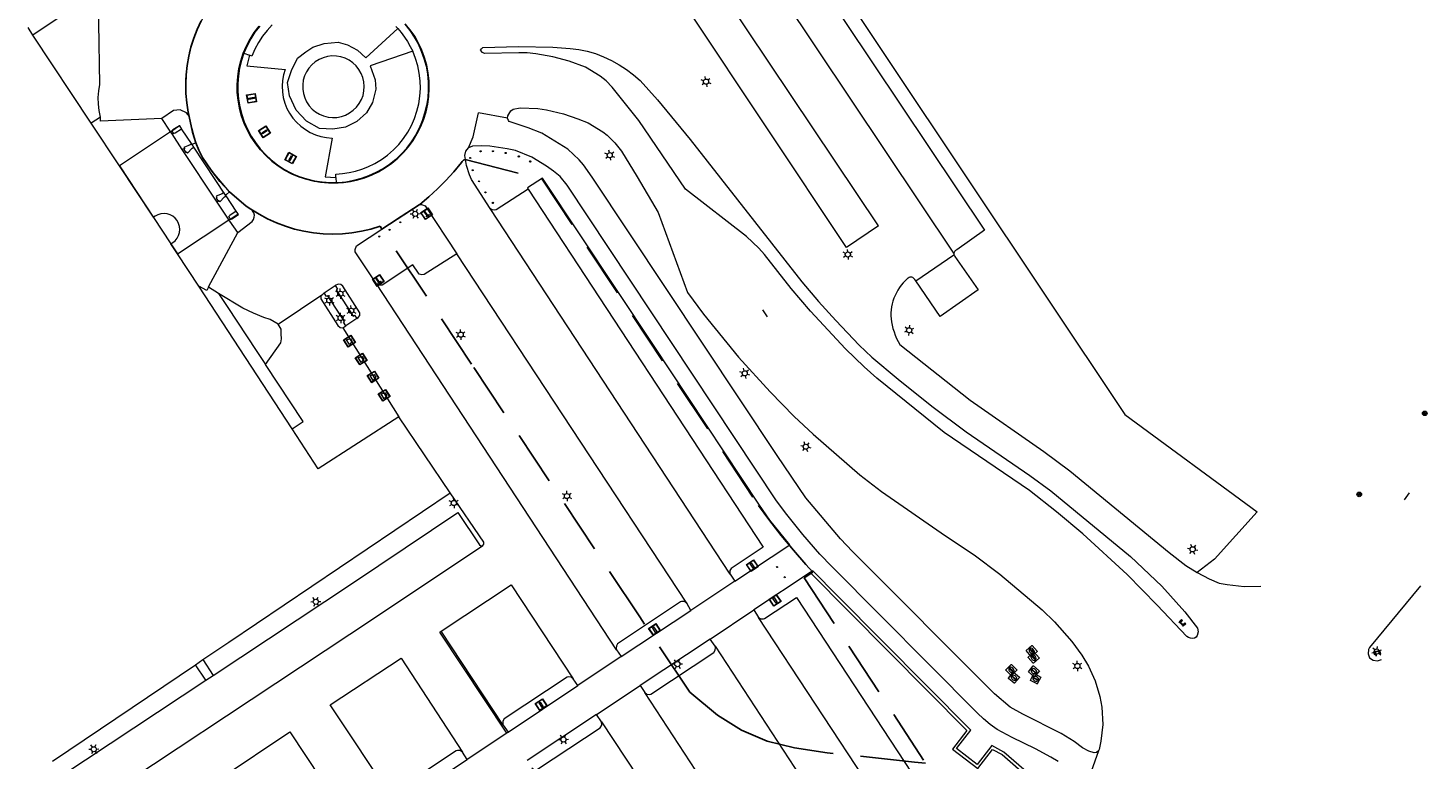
# Model space of a CAD drawing. Header units: metres. Extents: x 89872 to 94585, y 463299 to 469000.
# Tile 53 of 230: x 91307 to 91470, y 464327 to 464412. Entities that reach past the tile are written whole.
import ezdxf
from ezdxf.enums import TextEntityAlignment as Align

# ---------------------------------------------------------------- set-up
doc = ezdxf.new("R2010")
doc.units = ezdxf.units.M
doc.linetypes.add('HIDDEN', pattern=[9.525, 6.35, -3.175])
doc.layers.get('0').update_dxf_attribs({"linetype": 'CONTINUOUS'})
for name, color, linetype, lineweight in [('B-WE-GR-BEPLANTING_CULTUUR-G', 251, 'CONTINUOUS', 13), ('B-WE-GR-BOOM-S', 251, 'CONTINUOUS', 13), ('B-WE-GR-PLANTENBAK-S', 251, 'CONTINUOUS', 13), ('B-WE-IE-MEUBILAIR_WEGMEUBILAIR_PAAL-G', 251, 'CONTINUOUS', 13), ('B-WE-IE-MEUBILAIR_WEGMEUBILAIR_SLAGBOOM-S', 251, 'CONTINUOUS', 13), ('B-WE-IE-MEUBILAIR_WEGMEUBILAIR_VLAGGENMAST-S', 251, 'CONTINUOUS', 13), ('B-WE-IE-TERREINAFSCHEIDING-G', 251, 'CONTINUOUS', 13), ('B-WE-KL-ET_LS_OV_LICHTMAST-S', 251, 'CONTINUOUS', 13), ('B-WE-KL-WARMTENET_PUT-S', 251, 'CONTINUOUS', 13), ('B-WE-OG-TOPOGRAFIE_BEBOUWING-GV', 251, 'CONTINUOUS', 13), ('B-WE-OG-TOPOGRAFIE_BEBOUWING_LUIFEL-GV', 251, 'CONTINUOUS', 13), ('B-WE-OG-TOPOGRAFIE_STRAATNAAM-T18', 251, 'CONTINUOUS', 13), ('B-WE-OG-TOPOGRAFIE_WATER-GV', 251, 'CONTINUOUS', 13), ('B-WE-VH-VERHARDING-GV', 251, 'CONTINUOUS', 13), ('B-WE-VW-VRI_DRAAGCONSTRUCTIE_PORTAAL-G', 251, 'CONTINUOUS', 13), ('Percelen', 10, 'HIDDEN', 25)]:
    doc.layers.add(name, color=color, linetype=linetype, lineweight=lineweight)
doc.styles.get("Standard").update_dxf_attribs({"font": 'isocp.shx'})

# ---------------------------------------------------------------- blocks, each defined once
blk = doc.blocks.new('Q_BOOM')
for radius in [0.27, 0.18, 0.09]:
    blk.add_circle((0, 0), radius)
blk = doc.blocks.new('Q_SLAGBOOM')
blk.add_lwpolyline([(-0.5, 0.5), (0.5, 0.5), (0.5, -0.5), (-0.5, -0.5)], close=True)
blk.add_lwpolyline([(-0.44, 0.46), (0.44, 0.46, -0.414214), (0.46, 0.44), (0.46, -0.44, -0.414214), (0.44, -0.46), (-0.44, -0.46, -0.414214), (-0.46, -0.44), (-0.46, 0.44), (-0.46, 0.44), (-0.46, 0.45), (-0.46, 0.45), (-0.46, 0.45), (-0.46, 0.45), (-0.46, 0.45), (-0.46, 0.45), (-0.46, 0.46), (-0.46, 0.46), (-0.46, 0.46), (-0.45, 0.46), (-0.45, 0.46), (-0.45, 0.46), (-0.45, 0.46), (-0.45, 0.46), (-0.45, 0.46), (-0.44, 0.46), (-0.44, 0.46)], format="xyb")
for points in [[(-0.29, 0.04), (-0.38, 0.04), (-0.38, 0.1)], [(-0.38, 0.1), (-0.29, 0.1)], [(-0.29, 0.1), (-0.29, 0.2)], [(-0.29, 0.2), (-0.23, 0.2), (-0.23, 0.1)], [(-0.23, 0.04), (-0.23, -0.2), (-0.29, -0.2), (-0.29, 0.04)], [(-0.23, 0.1), (0.37, 0.1), (0.37, 0.04), (-0.23, 0.04)]]:
    blk.add_lwpolyline(points)
blk = doc.blocks.new('Q_STADSVERWARMINGSPUT')
for points in [[(-0.44, 0.46), (0.44, 0.46, -0.414214), (0.46, 0.44), (0.46, -0.44, -0.414214), (0.44, -0.46), (-0.44, -0.46, -0.414214), (-0.46, -0.44), (-0.46, 0.44), (-0.46, 0.44), (-0.46, 0.44), (-0.46, 0.45), (-0.46, 0.45), (-0.46, 0.45), (-0.46, 0.45), (-0.46, 0.45), (-0.46, 0.45), (-0.46, 0.45), (-0.45, 0.46), (-0.45, 0.46), (-0.45, 0.46), (-0.45, 0.46), (-0.45, 0.46), (-0.45, 0.46), (-0.44, 0.46), (-0.44, 0.46), (-0.44, 0.46)], [(-0.44, 0.46), (0.44, 0.46, -0.414214), (0.46, 0.44), (0.46, -0.44, -0.414214), (0.44, -0.46), (-0.44, -0.46, -0.414214), (-0.46, -0.44), (-0.46, 0.44), (-0.46, 0.44), (-0.46, 0.44), (-0.46, 0.45), (-0.46, 0.45), (-0.46, 0.45), (-0.46, 0.45), (-0.46, 0.45), (-0.46, 0.45), (-0.46, 0.45), (-0.45, 0.46), (-0.45, 0.46), (-0.45, 0.46), (-0.45, 0.46), (-0.45, 0.46), (-0.45, 0.46), (-0.44, 0.46), (-0.44, 0.46), (-0.44, 0.46)], [(-0.34, 0.1, 0.380426), (-0.27, -0.18)], [(-0.01, 0.26, 0.240218), (-0.34, 0.1)], [(-0.19, 0.04, 0.853344), (-0.19, -0.03)], [(0.19, 0.04, -0.849746), (0.19, -0.03), (-0.19, -0.03, -0.853344), (-0.19, 0.04), (0.19, 0.04)], [(0.33, 0.11, 0.240191), (-0.01, 0.26)], [(0.19, -0.03, 0.849746), (0.19, 0.04)], [(0.27, -0.18, 0.380426), (0.33, 0.11)], [(-0.27, -0.18, 0.148452), (0.01, -0.26)], [(0.01, -0.26, 0.131742), (0.27, -0.18)]]:
    blk.add_lwpolyline(points, format="xyb")
blk.add_lwpolyline([(-0.01, 0.26, 0.240218), (-0.34, 0.1, 0.380426), (-0.27, -0.18, 0.148452), (0.01, -0.26, 0.131742), (0.27, -0.18, 0.380426), (0.33, 0.11, 0.240191)], format="xyb", close=True)
for points in [[(-0.19, 0.04), (0.19, 0.04)], [(0.19, -0.03), (-0.19, -0.03)]]:
    blk.add_lwpolyline(points)
blk = doc.blocks.new('Q_PAAL_STEEN')
for points in [[(-0.5, 0.5), (0.5, 0.5), (0.5, -0.5), (-0.5, -0.5)], [(-0.1, 0.3), (0.1, 0.3), (0.1, -0.3), (-0.1, -0.3)]]:
    blk.add_lwpolyline(points, close=True)
blk.add_lwpolyline([(-0.4, 0.5), (0.4, 0.5, -0.414214), (0.5, 0.4), (0.5, -0.4, -0.414214), (0.4, -0.5), (-0.4, -0.5, -0.414214), (-0.5, -0.4), (-0.5, 0.4), (-0.5, 0.4), (-0.5, 0.4), (-0.5, 0.4), (-0.5, 0.4), (-0.5, 0.5), (-0.5, 0.5), (-0.5, 0.5), (-0.5, 0.5), (-0.5, 0.5), (-0.5, 0.5), (-0.5, 0.5), (-0.5, 0.5), (-0.5, 0.5), (-0.4, 0.5), (-0.4, 0.5), (-0.4, 0.5), (-0.4, 0.5), (-0.4, 0.5)], format="xyb")
blk = doc.blocks.new('Q_PAALTJE')
at = {"xscale": 0.1, "yscale": 0.1, "zscale": 0.01}
blk.add_blockref('Q_PAAL_STEEN', (0, 0), dxfattribs=at)
blk = doc.blocks.new('Q_VLAGGENMAST')
for points in [[(-0.5, 0.5), (0.5, 0.5), (0.5, -0.5), (-0.5, -0.5)], [(-0.08, 0.33), (0.07, 0.33), (0.07, -0.33), (-0.08, -0.33)]]:
    blk.add_lwpolyline(points, close=True)
blk.add_lwpolyline([(-0.44, 0.46), (0.44, 0.46, -0.414214), (0.46, 0.44), (0.46, -0.44, -0.414214), (0.44, -0.46), (-0.44, -0.46, -0.414214), (-0.46, -0.44), (-0.46, 0.44), (-0.46, 0.44), (-0.46, 0.45), (-0.46, 0.45), (-0.46, 0.45), (-0.46, 0.45), (-0.46, 0.45), (-0.46, 0.45), (-0.46, 0.46), (-0.46, 0.46), (-0.46, 0.46), (-0.45, 0.46), (-0.45, 0.46), (-0.45, 0.46), (-0.45, 0.46), (-0.45, 0.46), (-0.45, 0.46), (-0.44, 0.46), (-0.44, 0.46)], format="xyb")
blk = doc.blocks.new('Q_PORTAAL')
for points in [[(-0.36, 0.2), (-0.21, 0.2), (-0.21, -0.2), (-0.36, -0.2), (-0.36, 0.2)], [(-0.14, 0.19), (0.14, 0.19), (0.14, 0.1), (-0.14, 0.1), (-0.14, 0.19)], [(0.21, 0.2), (0.36, 0.2), (0.36, -0.2), (0.21, -0.2), (0.21, 0.2)]]:
    blk.add_lwpolyline(points)
blk = doc.blocks.new('Q_LICHTMAST')
for points in [[(-0.26, 0.15), (-0.52, 0.3)], [(0, 0.3), (0, 0.6)], [(0.26, 0.15), (0.52, 0.3)], [(-0.26, -0.15), (-0.52, -0.3)], [(0, -0.3), (0, -0.6)], [(0.26, -0.15), (0.52, -0.3)]]:
    blk.add_lwpolyline(points)
blk.add_circle((0, 0), 0.3)
blk = doc.blocks.new('Q_BLOEMBAK')
for points in [[(-0.5, 0.5), (0.5, 0.5), (0.5, -0.5), (-0.5, -0.5)], [(-0.34, 0.2), (0.33, 0.2), (0.19, -0.25), (-0.2, -0.25)]]:
    blk.add_lwpolyline(points, close=True)
blk.add_lwpolyline([(-0.44, 0.46), (0.44, 0.46, -0.414214), (0.46, 0.44), (0.46, -0.44, -0.414214), (0.44, -0.46), (-0.44, -0.46, -0.414214), (-0.46, -0.44), (-0.46, 0.44), (-0.46, 0.44), (-0.46, 0.45), (-0.46, 0.45), (-0.46, 0.45), (-0.46, 0.45), (-0.46, 0.45), (-0.46, 0.45), (-0.46, 0.46), (-0.46, 0.46), (-0.46, 0.46), (-0.45, 0.46), (-0.45, 0.46), (-0.45, 0.46), (-0.45, 0.46), (-0.45, 0.46), (-0.45, 0.46), (-0.44, 0.46), (-0.44, 0.46)], format="xyb")

msp = doc.modelspace()

# ---------------------------------------------------------------- linework, layer by layer
at = {"layer": 'B-WE-GR-BEPLANTING_CULTUUR-G'}
for points in [[(91388.95, 464435.96), (91434.99, 464366.96), (91450.42, 464355.63)], [(91450.42, 464355.63), (91445.44, 464350.13), (91443.43, 464348.57)], [(91398.33, 464348.57), (91416.58, 464330.17), (91414.9, 464327.98), (91417.86, 464325.72), (91419.59, 464327.95), (91420.7, 464327.34), (91423.84, 464324.6), (91409.54, 464312.41), (91392.77, 464301.04), (91376.6, 464286.82), (91375.8, 464286.05), (91362.39, 464269.71), (91346.8, 464257.41)]]:
    msp.add_lwpolyline(points, dxfattribs=at)
at = {"layer": 'B-WE-IE-TERREINAFSCHEIDING-G'}
for p, q in [((91332.35, 464409.09), (91333.01, 464408.84)), ((91315.63, 464401.64), (91314.54, 464400.93)), ((91325.4, 464397.98), (91325.15, 464397.86)), ((91329.23, 464391.7), (91325.15, 464397.86)), ((91326.74, 464398.63), (91326.31, 464398.42)), ((91343.07, 464394.61), (91343.09, 464393.96)), ((91329.44, 464391.88), (91329.23, 464391.7)), ((91327.57, 464338.41), (91328.76, 464336.57)), ((91327.91, 464336.02), (91326.7, 464337.82))]:
    msp.add_line(p, q, dxfattribs=at)
for points in [[(91335.65, 464412.37), (91335.05, 464411.73), (91334.51, 464411.04), (91334.03, 464410.31), (91333.62, 464409.54), (91333.28, 464408.74), (91333.01, 464408.84)], [(91352.01, 464409.3), (91347.06, 464407.59), (91347.62, 464405.98), (91347.7, 464404.88), (91347.31, 464403.33), (91346.63, 464402.11), (91345.48, 464401.1), (91344.18, 464400.45), (91342.72, 464400.23), (91341.14, 464400.31), (91339.64, 464401.16), (91338.43, 464402.45), (91337.64, 464404.09), (91337.42, 464405.67), (91337.87, 464407.05), (91338.57, 464408.51), (91339.56, 464409.25), (91340.38, 464409.78), (91341.7, 464410.2), (91343.31, 464410.37), (91344.41, 464410.06), (91345.56, 464409.44), (91346.55, 464408.54), (91350.26, 464411.96)], [(91350.26, 464411.96), (91350.06, 464412.18)], [(91350.26, 464411.96), (91350.67, 464411.47), (91351.06, 464410.96), (91351.41, 464410.43), (91351.72, 464409.87), (91352.01, 464409.3)], [(91333.01, 464408.84), (91332.67, 464407.62), (91337.14, 464407.18), (91336.95, 464406.54), (91336.84, 464405.89), (91336.79, 464405.23), (91336.83, 464404.56), (91336.93, 464403.91), (91337.11, 464403.27), (91337.36, 464402.65), (91337.67, 464402.07), (91338.05, 464401.52), (91338.48, 464401.02), (91338.97, 464400.57), (91339.5, 464400.17), (91340.08, 464399.84), (91340.69, 464399.57), (91341.32, 464399.37), (91341.97, 464399.25), (91342.63, 464399.19), (91341.8, 464394.68), (91343.07, 464394.61)], [(91343.07, 464394.61), (91343.06, 464394.99), (91343.83, 464395.05), (91344.6, 464395.16), (91345.35, 464395.33), (91346.08, 464395.55), (91346.8, 464395.83), (91347.6, 464396.22), (91348.37, 464396.68), (91349.09, 464397.21), (91349.76, 464397.8), (91350.38, 464398.44), (91350.94, 464399.13), (91351.43, 464399.88), (91351.86, 464400.66), (91352.22, 464401.48), (91352.5, 464402.32), (91352.71, 464403.19), (91352.84, 464404.07), (91352.9, 464404.96), (91352.87, 464405.85), (91352.77, 464406.74), (91352.59, 464407.61), (91352.33, 464408.47), (91352.01, 464409.3)], [(91323.8, 464399.91), (91323.74, 464400), (91322.76, 464401.47)], [(91325.15, 464397.86), (91323.96, 464399.66), (91323.8, 464399.91)], [(91330.67, 464392.92), (91330.3, 464392.61), (91330.21, 464392.53)], [(91330.6, 464389.65), (91330.46, 464389.85), (91329.23, 464391.7)], [(91331.62, 464388.2), (91330.69, 464389.52), (91330.6, 464389.65)], [(91328.21, 464381.8), (91328.02, 464381.44), (91327.09, 464381.92)], [(91329.36, 464381.09), (91330.46, 464379.44), (91333.76, 464374.45), (91334.85, 464372.81)]]:
    msp.add_lwpolyline(points, dxfattribs=at)
at = {"layer": 'B-WE-OG-TOPOGRAFIE_BEBOUWING-GV'}
for p, q in [((91307.76, 464411.18), (91307.18, 464412.06)), ((91314.54, 464400.93), (91307.76, 464411.18)), ((91317.83, 464395.96), (91314.54, 464400.93)), ((91324.32, 464399.78), (91325.08, 464400.28)), ((91330.08, 464392.32), (91330.26, 464392.45)), ((91330.95, 464389.78), (91331.7, 464390.28)), ((91331.7, 464390.28), (91331.66, 464390.34)), ((91327.09, 464381.92), (91324.62, 464385.69)), ((91337.97, 464365.29), (91327.09, 464381.92)), ((91356.39, 464357.85), (91350.4, 464366.72)), ((91326.7, 464337.82), (91327.57, 464338.41)), ((91310.02, 464326.57), (91326.7, 464337.82))]:
    msp.add_line(p, q, dxfattribs=at)
for points in [[(91324.85, 464400.61), (91324.07, 464400.15), (91323.93, 464400.02), (91323.94, 464400)], [(91325, 464400.4), (91324.86, 464400.61), (91324.85, 464400.61)], [(91325.08, 464400.28), (91325.01, 464400.38), (91325, 464400.4)], [(91323.94, 464400), (91324.11, 464399.76), (91324.15, 464399.7), (91324.32, 464399.78)], [(91326.31, 464398.42), (91326.26, 464398.5), (91326.07, 464398.38), (91325.33, 464398.08), (91325.4, 464397.98)], [(91325.4, 464397.98), (91325.43, 464397.93), (91325.35, 464397.87), (91325.58, 464397.52), (91325.67, 464397.58), (91325.77, 464397.43), (91326.32, 464398), (91326.51, 464398.12)], [(91323.84, 464386.87), (91324.04, 464387), (91324.32, 464387.23), (91324.55, 464387.51), (91324.72, 464387.83), (91324.83, 464388.18), (91324.86, 464388.54), (91324.83, 464388.9), (91324.73, 464389.24), (91324.56, 464389.57), (91324.33, 464389.85), (91324.05, 464390.08), (91323.73, 464390.25), (91323.39, 464390.36), (91323.03, 464390.4), (91322.66, 464390.36), (91322.32, 464390.26), (91322, 464390.09), (91321.8, 464389.96), (91317.83, 464395.96)], [(91330.21, 464392.53), (91330.01, 464392.83), (91329.82, 464392.7), (91329.09, 464392.4), (91329.19, 464392.25), (91329.1, 464392.2), (91329.34, 464391.85), (91329.44, 464391.88)], [(91329.44, 464391.88), (91329.52, 464391.75), (91330.08, 464392.32)], [(91331.45, 464390.66), (91330.7, 464390.15), (91330.56, 464390.02), (91330.61, 464389.95), (91330.74, 464389.74)], [(91330.74, 464389.74), (91330.78, 464389.7), (91330.95, 464389.78)], [(91324.62, 464385.69), (91323.84, 464386.87), (91323.84, 464386.87)], [(91350.4, 464366.72), (91341, 464360.65), (91337.97, 464365.29)], [(91327.57, 464338.41), (91330.58, 464340.43), (91356.39, 464357.85)]]:
    msp.add_lwpolyline(points, dxfattribs=at)
at = {"layer": 'B-WE-OG-TOPOGRAFIE_BEBOUWING_LUIFEL-GV'}
for p, q in [((91324.85, 464400.61), (91323.94, 464400)), ((91325.08, 464400.28), (91325, 464400.4)), ((91323.8, 464399.91), (91317.83, 464395.96)), ((91323.94, 464400), (91323.8, 464399.91)), ((91326.31, 464398.42), (91325.08, 464400.28)), ((91326.51, 464398.12), (91326.31, 464398.42)), ((91330.21, 464392.53), (91326.51, 464398.12)), ((91317.83, 464395.96), (91323.84, 464386.87)), ((91330.26, 464392.45), (91330.21, 464392.53)), ((91331.45, 464390.66), (91330.26, 464392.45)), ((91324.62, 464385.69), (91330.6, 464389.65)), ((91330.6, 464389.65), (91330.74, 464389.74)), ((91330.74, 464389.74), (91331.66, 464390.34)), ((91323.84, 464386.87), (91324.62, 464385.69))]:
    msp.add_line(p, q, dxfattribs=at)
for points in [[(91325, 464400.4), (91324.86, 464400.61), (91324.85, 464400.61)], [(91331.66, 464390.34), (91331.51, 464390.56), (91331.45, 464390.66)]]:
    msp.add_lwpolyline(points, dxfattribs=at)
at = {"layer": 'B-WE-OG-TOPOGRAFIE_STRAATNAAM-T18'}
for p, q in [((91392.78, 464379.18), (91393.33, 464378.35)), ((91467.59, 464357.02), (91468.18, 464357.83))]:
    msp.add_line(p, q, dxfattribs=at)
at = {"layer": 'B-WE-OG-TOPOGRAFIE_WATER-GV'}
msp.add_lwpolyline([(91345.04, 464407.95), (91344.61, 464408.25), (91344.14, 464408.49), (91343.64, 464408.65), (91343.13, 464408.74), (91342.6, 464408.75), (91342.09, 464408.69), (91341.58, 464408.55), (91341.1, 464408.35), (91340.66, 464408.07), (91340.26, 464407.73), (91339.91, 464407.34), (91339.63, 464406.9), (91339.41, 464406.42), (91339.26, 464405.92), (91339.19, 464405.4), (91339.19, 464404.88), (91339.27, 464404.36), (91339.43, 464403.86), (91339.65, 464403.39), (91339.94, 464402.95), (91340.3, 464402.57), (91340.7, 464402.23), (91341.15, 464401.96), (91341.63, 464401.76), (91342.14, 464401.63), (91342.66, 464401.58), (91343.18, 464401.6), (91343.7, 464401.7), (91344.19, 464401.87), (91344.66, 464402.11), (91345.08, 464402.42), (91345.46, 464402.79), (91345.78, 464403.21), (91346.03, 464403.67), (91346.22, 464404.16), (91346.33, 464404.67), (91346.36, 464405.2), (91346.32, 464405.72), (91346.2, 464406.23), (91346.01, 464406.72), (91345.74, 464407.18), (91345.42, 464407.59), (91345.04, 464407.95)], dxfattribs=at)
at = {"layer": 'B-WE-VH-VERHARDING-GV'}
for p, q in [((91415.07, 464385.76), (91385.7, 464429.72)), ((91406.29, 464388.94), (91381.1, 464426.59)), ((91314.58, 464415.76), (91307.76, 464411.18)), ((91363.07, 464401.49), (91359.67, 464402.14)), ((91352.76, 464391.42), (91350.02, 464389.62)), ((91389, 464348.36), (91361.04, 464390.96)), ((91383.96, 464345.01), (91357.14, 464385.68)), ((91410.63, 464382.54), (91415.08, 464385.57)), ((91329.36, 464381.09), (91328.21, 464381.8)), ((91336.34, 464377.51), (91341.55, 464381.01)), ((91341.7, 464381.14), (91341.55, 464381.01)), ((91341.7, 464381.14), (91342.97, 464382)), ((91375.77, 464339.56), (91347.8, 464382.22)), ((91345.5, 464378.16), (91344.22, 464377.29)), ((91343.86, 464377.06), (91344.22, 464377.29)), ((91343.86, 464377.06), (91350.4, 464366.72)), ((91389.56, 464347.54), (91395.95, 464351.78)), ((91389, 464348.36), (91389.56, 464347.54)), ((91398.33, 464348.57), (91391.76, 464344.2)), ((91398.63, 464348.76), (91398.33, 464348.57)), ((91389.56, 464347.54), (91384.43, 464344.14)), ((91384.43, 464344.14), (91383.96, 464345.01)), ((91376.32, 464338.76), (91384.43, 464344.14)), ((91386.66, 464340.81), (91391.76, 464344.2)), ((91391.76, 464344.2), (91392.31, 464343.32)), ((91406.08, 464322.39), (91392.31, 464343.32)), ((91362.55, 464330.79), (91355.33, 464341.73)), ((91386.66, 464340.81), (91378.53, 464335.4)), ((91387.24, 464339.98), (91386.66, 464340.81)), ((91376.32, 464338.76), (91371.25, 464335.38)), ((91375.77, 464339.56), (91376.32, 464338.76)), ((91311.12, 464324.9), (91327.91, 464336.02)), ((91327.91, 464336.02), (91328.76, 464336.57)), ((91363.12, 464329.97), (91371.25, 464335.38)), ((91371.25, 464335.38), (91370.71, 464336.19)), ((91373.43, 464332.02), (91378.53, 464335.4)), ((91378.53, 464335.4), (91379.06, 464334.58)), ((91373.43, 464332.02), (91365.35, 464326.65)), ((91374.02, 464331.16), (91373.43, 464332.02)), ((91362.55, 464330.79), (91363.12, 464329.97)), ((91362.96, 464329.84), (91358.36, 464326.79)), ((91363.12, 464329.97), (91362.96, 464329.84)), ((91358.36, 464326.79), (91357.82, 464327.63)), ((91431.93, 464327.79), (91430.47, 464323.61)), ((91431.99, 464327.93), (91431.93, 464327.79)), ((91350.19, 464321.41), (91358.36, 464326.79))]:
    msp.add_line(p, q, dxfattribs=at)
for points in [[(91389.41, 464432.2), (91418.64, 464388.45), (91415.42, 464386.17), (91415.33, 464386.14), (91415.25, 464386.09), (91415.18, 464386.02), (91415.13, 464385.94), (91415.09, 464385.85), (91415.07, 464385.76)], [(91406.29, 464388.94), (91402.58, 464386.44), (91384.14, 464414.09), (91383.02, 464415.71), (91380.25, 464420.34), (91377.6, 464424.22)], [(91315.63, 464401.64), (91315.48, 464402.39), (91315.39, 464403.15), (91315.37, 464403.92), (91315.42, 464404.68), (91315.54, 464405.44), (91315.45, 464412.58), (91315.44, 464413.14), (91315.37, 464413.69), (91315.25, 464414.24), (91315.08, 464414.77), (91314.85, 464415.28), (91314.58, 464415.76)], [(91325.98, 464401.71), (91325.78, 464402.79), (91325.64, 464403.87), (91325.58, 464404.97), (91325.59, 464406.06), (91325.67, 464407.15), (91325.83, 464408.24), (91326.05, 464409.31), (91326.35, 464410.36), (91326.72, 464411.39), (91327.15, 464412.4), (91327.65, 464413.37), (91328.21, 464414.31), (91328.84, 464415.21), (91329.35, 464416)], [(91334.19, 464412.24), (91333.63, 464411.51), (91333.14, 464410.74), (91332.71, 464409.93), (91332.35, 464409.09)], [(91344.78, 464394.14), (91345.61, 464394.32), (91346.42, 464394.57), (91347.21, 464394.88), (91348.04, 464395.27), (91348.83, 464395.74), (91349.57, 464396.26), (91350.28, 464396.85), (91350.93, 464397.49), (91351.53, 464398.18), (91352.07, 464398.92), (91352.54, 464399.71), (91352.95, 464400.52), (91353.3, 464401.37), (91353.57, 464402.25), (91353.77, 464403.14), (91353.89, 464404.04), (91353.94, 464404.96), (91353.92, 464405.87), (91353.82, 464406.78), (91353.65, 464407.68), (91353.4, 464408.56), (91353.08, 464409.42), (91352.7, 464410.25), (91352.24, 464411.04), (91351.73, 464411.8), (91351.15, 464412.51)], [(91332.35, 464409.09), (91332.06, 464408.22), (91331.84, 464407.33), (91331.7, 464406.43), (91331.63, 464405.52), (91331.63, 464404.61), (91331.71, 464403.7), (91331.86, 464402.81), (91332.09, 464401.92), (91332.38, 464401.06), (91332.75, 464400.22), (91333.18, 464399.42), (91333.68, 464398.66), (91334.24, 464397.94), (91334.85, 464397.26), (91335.52, 464396.64), (91336.24, 464396.08), (91337, 464395.57), (91337.8, 464395.13), (91338.63, 464394.76), (91339.49, 464394.45), (91340.37, 464394.22), (91341.27, 464394.06), (91342.18, 464393.97), (91343.09, 464393.96)], [(91359.91, 464409.42), (91360.02, 464409.6), (91360.2, 464409.72), (91364.32, 464409.85), (91368.32, 464409.77), (91370.34, 464409.63), (91371.35, 464409.52), (91372.33, 464409.32), (91373.32, 464409.03), (91374.26, 464408.66), (91375.18, 464408.22), (91376.07, 464407.73), (91376.92, 464407.18), (91377.74, 464406.57), (91378.51, 464405.91), (91380.52, 464403.66), (91384.34, 464399.03), (91397.35, 464382.45), (91399.28, 464380.16), (91401.3, 464377.94), (91404.05, 464375.05), (91405.5, 464373.66), (91408.59, 464371.09), (91412.51, 464367.96), (91416.51, 464364.97), (91423.94, 464359.86), (91426.36, 464358.07), (91435.65, 464350.43), (91439.31, 464346.99), (91441.98, 464343.99), (91443.46, 464342.09), (91443.55, 464341.65), (91443.44, 464341.22), (91443.31, 464341.04)], [(91443.31, 464341.04), (91443.1, 464340.93), (91442.88, 464340.89), (91442.64, 464340.9), (91442.43, 464340.98), (91442.23, 464341.11), (91438.78, 464344.77), (91435.28, 464348.32), (91430.12, 464353.08), (91427.03, 464355.64), (91423.9, 464358.12), (91413.95, 464364.89), (91406.11, 464371.19), (91404.62, 464372.52), (91402.46, 464374.62), (91398.37, 464379.02), (91396.13, 464381.65), (91393, 464385.6), (91392.36, 464386.35), (91390.89, 464387.72), (91383.78, 464393.24), (91378.36, 464401.23), (91375.25, 464405.12), (91374.54, 464405.86), (91373.86, 464406.41), (91372.14, 464407.43), (91370.26, 464408.14), (91368.34, 464408.64), (91366.35, 464408.99), (91365.35, 464409.1), (91364.36, 464409.13), (91360.36, 464409.05), (91360.13, 464409.14), (91359.91, 464409.42)], [(91325.98, 464401.71), (91325.64, 464402.13), (91324.9, 464402.47), (91324.15, 464402.38), (91322.76, 464401.47)], [(91358.52, 464398.03), (91359.04, 464399.33), (91359.67, 464402.14)], [(91363.07, 464401.49), (91363.1, 464401.79), (91363.44, 464402.37), (91363.71, 464402.54), (91364.55, 464402.69), (91366.6, 464402.63), (91367.61, 464402.46), (91369.58, 464402), (91371.26, 464401.44), (91372.44, 464400.96), (91374.17, 464399.91), (91374.66, 464399.51), (91375.56, 464398.63), (91376.35, 464397.64), (91378.18, 464394.66), (91380.62, 464390.53), (91384.02, 464381.21), (91385.9, 464378.66), (91389.99, 464373.65), (91393.67, 464369.6), (91396.48, 464366.75), (91398.66, 464364.7), (91404.1, 464359.95), (91406.64, 464357.99), (91414.09, 464352.84), (91417.44, 464350.62), (91420.42, 464348.38), (91425.35, 464344.21), (91426.81, 464342.82), (91428.82, 464340.54), (91430, 464338.92), (91430.78, 464337.66), (91431.53, 464335.93), (91432.09, 464334.12), (91432.33, 464332.89), (91432.42, 464330.86), (91432.19, 464328.93), (91431.99, 464327.93)], [(91322.76, 464401.47), (91315.64, 464401.14), (91315.63, 464401.64)], [(91326.74, 464398.63), (91326.08, 464401.15), (91325.98, 464401.71)], [(91431.93, 464327.79), (91431.7, 464327.59), (91431.41, 464327.54), (91430.81, 464327.75), (91430.05, 464328.12), (91429.1, 464328.86), (91427.58, 464329.8), (91423.12, 464332.07), (91421.65, 464332.87), (91419.82, 464334.41), (91403.25, 464351.01), (91401.88, 464352.49), (91397.81, 464357.25), (91394.49, 464362.19), (91372.94, 464394.63), (91371.91, 464396.05), (91371.39, 464396.65), (91370.08, 464397.89), (91367.04, 464399.74), (91365.46, 464400.39), (91363.27, 464401.11), (91363.17, 464401.22), (91363.07, 464401.49)], [(91330.67, 464392.92), (91328.52, 464395.44), (91327.5, 464396.91), (91326.74, 464398.63)], [(91358.09, 464397.15), (91358.2, 464397.64), (91358.52, 464398.03)], [(91361.04, 464390.96), (91358.88, 464394.35), (91358.64, 464394.89), (91358.28, 464396), (91358.09, 464397.15)], [(91427.22, 464326.54), (91426.37, 464327.06), (91424.58, 464328), (91421.87, 464329.33), (91420.13, 464330.29), (91419.3, 464330.87), (91418.53, 464331.5), (91417.81, 464332.18), (91400.85, 464349.26), (91399.47, 464350.71), (91397.47, 464352.99), (91395.59, 464355.32), (91394.41, 464356.92), (91370.01, 464393.68), (91369.21, 464394.71), (91368.43, 464395.34), (91367.62, 464395.93), (91365.88, 464396.97), (91363.99, 464397.72), (91363, 464397.95), (91361.01, 464398.24), (91360, 464398.27), (91358.98, 464398.24), (91358.52, 464398.03)], [(91343.09, 464393.96), (91343.94, 464394.02), (91344.78, 464394.14)], [(91395.95, 464351.78), (91393.62, 464354.68), (91392.41, 464356.4), (91380.08, 464375.06), (91367.12, 464394.51), (91365.37, 464393.37), (91365.47, 464393.25)], [(91333.16, 464390.9), (91332.6, 464391.26), (91330.67, 464392.92)], [(91365.47, 464393.25), (91361.72, 464390.84), (91361.58, 464390.79), (91361.29, 464390.81), (91361.04, 464390.96)], [(91365.47, 464393.25), (91392.85, 464351.53), (91389.13, 464349.05), (91388.98, 464348.79), (91388.96, 464348.5), (91389, 464348.36)], [(91331.62, 464388.2), (91333.32, 464389.47), (91333.47, 464389.7), (91333.55, 464389.95), (91333.56, 464390.22), (91333.49, 464390.48), (91333.35, 464390.71), (91333.16, 464390.9)], [(91352.76, 464391.42), (91353.05, 464391.46), (91353.45, 464391.3), (91357.14, 464385.68)], [(91347.8, 464382.22), (91345.32, 464385.91), (91345.29, 464386.2), (91345.46, 464386.61), (91350.02, 464389.62)], [(91328.21, 464381.8), (91328.23, 464381.85), (91331.62, 464388.2)], [(91357.14, 464385.68), (91353.36, 464383.28), (91353.07, 464383.23), (91352.78, 464383.33), (91352.67, 464383.43), (91352.03, 464384.42), (91348.45, 464382.05), (91348.17, 464382.03), (91347.8, 464382.22)], [(91415.07, 464385.76), (91415.06, 464385.68), (91415.08, 464385.57)], [(91415.08, 464385.57), (91415.13, 464385.46), (91415.18, 464385.39), (91417.91, 464381.5), (91413.46, 464378.38), (91410.63, 464382.54)], [(91410.63, 464382.54), (91410.52, 464382.7), (91410.46, 464382.79), (91410.38, 464382.87), (91410.28, 464382.92), (91410.18, 464382.96), (91410.07, 464382.97), (91409.96, 464382.96), (91409.86, 464382.93), (91409.76, 464382.88), (91409.68, 464382.81), (91409.42, 464382.57), (91409.18, 464382.32), (91408.95, 464382.05), (91408.74, 464381.77), (91408.55, 464381.48), (91408.37, 464381.17), (91408.22, 464380.86), (91408.09, 464380.53), (91407.97, 464380.2), (91407.89, 464379.86), (91407.82, 464379.52), (91407.77, 464379.17), (91407.74, 464378.82), (91407.74, 464378.47), (91407.76, 464378.12), (91407.8, 464377.77), (91407.88, 464377.38), (91407.98, 464376.99), (91408.1, 464376.6), (91408.24, 464376.22), (91408.4, 464375.85), (91408.57, 464375.49), (91408.76, 464375.14)], [(91336.34, 464377.51), (91335.4, 464378.05), (91334.68, 464378.27), (91333.44, 464378.77), (91332.2, 464379.36), (91329.36, 464381.09)], [(91341.55, 464381.01), (91341.32, 464380.76), (91341.31, 464380.44), (91343.3, 464377.33), (91343.55, 464377.11), (91343.86, 464377.06)], [(91344.22, 464377.29), (91343.95, 464377.73), (91344.08, 464377.8), (91342.13, 464380.81), (91341.98, 464380.74), (91341.7, 464381.14)], [(91345.5, 464378.16), (91345.65, 464378.27), (91345.84, 464378.52), (91345.84, 464378.83), (91343.88, 464381.91), (91343.65, 464382.14), (91343.33, 464382.17), (91342.97, 464382)], [(91342.97, 464382), (91343.23, 464381.58), (91343.1, 464381.5), (91345.09, 464378.45), (91345.24, 464378.54), (91345.5, 464378.16)], [(91334.85, 464372.81), (91336.65, 464375.33), (91336.72, 464375.79), (91336.7, 464376.39), (91336.67, 464376.93), (91336.34, 464377.51)], [(91408.76, 464375.14), (91416.98, 464368.63), (91425.57, 464362.67), (91428.58, 464360.43), (91440.18, 464350.89), (91442.09, 464349.39), (91443.43, 464348.57)], [(91337.97, 464365.29), (91339.25, 464366.14), (91334.85, 464372.81)], [(91360.18, 464351.73), (91360.29, 464351.86), (91360.29, 464352.11), (91356.39, 464357.85)], [(91328.76, 464336.57), (91345.01, 464347.34), (91357.27, 464355.55), (91359.8, 464351.77), (91359.94, 464351.69), (91360.18, 464351.73)], [(91307.45, 464316.71), (91347.56, 464343.27), (91360.18, 464351.73)], [(91424.38, 464324.6), (91420.9, 464327.63), (91419.49, 464328.4), (91417.79, 464326.21), (91415.39, 464328.05), (91417.05, 464330.19), (91401.5, 464345.83), (91398.63, 464348.76)], [(91443.43, 464348.57), (91444.82, 464347.84), (91445.97, 464347.33)], [(91355.33, 464341.73), (91363.48, 464347.11), (91370.71, 464336.19)], [(91445.97, 464347.33), (91446.93, 464347.15), (91448.89, 464346.94), (91450.85, 464346.96)], [(91469.44, 464347.02), (91463.52, 464339.81), (91463.4, 464339.59), (91463.34, 464339.1), (91463.51, 464338.63), (91463.93, 464338.34), (91464.43, 464338.26), (91464.92, 464338.42)], [(91383.96, 464345.01), (91383.68, 464345.17), (91383.35, 464345.18), (91383.2, 464345.14), (91375.89, 464340.27), (91375.74, 464340.01), (91375.72, 464339.71), (91375.77, 464339.56)], [(91392.31, 464343.32), (91392.58, 464343.18), (91392.88, 464343.17), (91393.02, 464343.21), (91396.72, 464345.66), (91410.17, 464325.18), (91406.47, 464322.71), (91406.3, 464322.49), (91406.25, 464322.23), (91406.27, 464322.09)], [(91362.96, 464329.84), (91355.16, 464341.61), (91355.33, 464341.73)], [(91349.64, 464322.23), (91342.41, 464333.13), (91350.65, 464338.6), (91357.82, 464327.63)], [(91379.06, 464334.58), (91379.3, 464334.38), (91379.62, 464334.34), (91379.77, 464334.4), (91387.09, 464339.25), (91387.26, 464339.51), (91387.28, 464339.83), (91387.24, 464339.98)], [(91387.24, 464339.98), (91397.18, 464324.82), (91388.97, 464319.45), (91379.06, 464334.58)], [(91370.71, 464336.19), (91370.46, 464336.37), (91370.15, 464336.41), (91370, 464336.37), (91362.68, 464331.53), (91362.53, 464331.25), (91362.51, 464330.94), (91362.55, 464330.79)], [(91365.88, 464325.82), (91366.11, 464325.62), (91366.41, 464325.58), (91366.56, 464325.63), (91373.86, 464330.45), (91374.06, 464330.78), (91374.02, 464331.16)], [(91374.02, 464331.16), (91386.71, 464311.95), (91378.63, 464306.56)], [(91336.76, 464313.68), (91329.56, 464324.57), (91337.7, 464329.99), (91344.93, 464319.1)], [(91357.82, 464327.63), (91357.55, 464327.81), (91357.23, 464327.84), (91357.07, 464327.79), (91349.77, 464322.93), (91349.58, 464322.68), (91349.57, 464322.37), (91349.64, 464322.23)]]:
    msp.add_lwpolyline(points, dxfattribs=at)
at = {"layer": 'Percelen'}
for points in [[(91348.43, 464388.57), (91348.21, 464388.91), (91347.14, 464388.58), (91346.04, 464388.32), (91344.93, 464388.14), (91343.82, 464388.03), (91342.69, 464387.99), (91341.57, 464388.03), (91340.45, 464388.14), (91339.34, 464388.32), (91338.25, 464388.58), (91337.17, 464388.91), (91336.12, 464389.3), (91335.1, 464389.77), (91334.11, 464390.3), (91333.16, 464390.9), (91332.6, 464391.26), (91330.67, 464392.92), (91329.54, 464394.14), (91328.52, 464395.44), (91327.5, 464396.91), (91327.09, 464397.76), (91326.74, 464398.63), (91326.35, 464399.87), (91326.08, 464401.15), (91325.85, 464402.22), (91325.68, 464403.29), (91325.59, 464404.38), (91325.57, 464405.47), (91325.61, 464406.57), (91325.73, 464407.65), (91325.92, 464408.72), (91326.17, 464409.79), (91326.5, 464410.83), (91326.89, 464411.85), (91327.35, 464412.84)], [(91334.11, 464412.21), (91333.55, 464411.47), (91333.06, 464410.7), (91332.63, 464409.88), (91332.27, 464409.03), (91331.98, 464408.16), (91331.76, 464407.26), (91331.62, 464406.35), (91331.56, 464405.43), (91331.57, 464404.51), (91331.66, 464403.59), (91331.82, 464402.68), (91332.06, 464401.79), (91332.37, 464400.93), (91332.75, 464400.09), (91333.2, 464399.28), (91333.71, 464398.52), (91334.29, 464397.8), (91334.92, 464397.12), (91335.61, 464396.51), (91336.34, 464395.95), (91337.12, 464395.46), (91337.94, 464395.03), (91338.79, 464394.67), (91339.66, 464394.38), (91340.56, 464394.17), (91341.47, 464394.03), (91342.39, 464393.96), (91343.32, 464393.97), (91344.23, 464394.06), (91345.14, 464394.23), (91346.03, 464394.47), (91346.9, 464394.78), (91347.74, 464395.16), (91348.55, 464395.61), (91349.31, 464396.12), (91350.03, 464396.7), (91350.7, 464397.33), (91351.32, 464398.02), (91351.88, 464398.76), (91352.37, 464399.53), (91352.8, 464400.35), (91353.16, 464401.2), (91353.44, 464402.08), (91353.66, 464402.97), (91353.8, 464403.89), (91353.86, 464404.81), (91353.85, 464405.73), (91353.76, 464406.65), (91353.6, 464407.55), (91353.36, 464408.45), (91353.05, 464409.32), (91352.67, 464410.16), (91352.22, 464410.96)], [(91352.22, 464410.96), (91351.7, 464411.72), (91351.12, 464412.44)], [(91348.43, 464388.57), (91352.75, 464391.42), (91352.85, 464391.46), (91353.9, 464392.34), (91354.91, 464393.27), (91355.88, 464394.25), (91356.8, 464395.27), (91357.68, 464396.33), (91357.69, 464396.35), (91357.76, 464396.47), (91357.84, 464396.55), (91357.94, 464396.61), (91358.14, 464396.67), (91367.08, 464394.39), (91392.31, 464356.38), (91393.61, 464354.6), (91394.96, 464352.86), (91396.37, 464351.16), (91397.82, 464349.51), (91398.64, 464348.62), (91397.63, 464347.95), (91411.77, 464326.35)], [(91411.77, 464326.35), (91410.49, 464326.48), (91400.31, 464327.56), (91396.52, 464328.14), (91393.33, 464328.92), (91390.31, 464330.2), (91387.52, 464331.93), (91384.31, 464334.64), (91378.47, 464343.38), (91358.88, 464372.84), (91348.43, 464388.57)]]:
    msp.add_lwpolyline(points, dxfattribs=at)

# ---------------------------------------------------------------- block references
at = {"layer": 'B-WE-GR-BOOM-S'}
for p, rotation in [((91469.95, 464367.11), 54.0048518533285), ((91462.31, 464357.67), 51.47536819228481)]:
    msp.add_blockref('Q_BOOM', p, dxfattribs=dict(at, rotation=rotation))
at = {"layer": 'B-WE-GR-PLANTENBAK-S', "rotation": 122.3117004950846}
for p in [(91344.65, 464375.52), (91346, 464373.44), (91347.39, 464371.35), (91348.69, 464369.21)]:
    msp.add_blockref('Q_BLOEMBAK', p, dxfattribs=at)
at = {"layer": 'B-WE-IE-MEUBILAIR_WEGMEUBILAIR_PAAL-G'}
for p, rotation in [((91359.93, 464397.65), 2.021364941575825), ((91361.36, 464397.65), 171.6846575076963), ((91362.84, 464397.45), 171.6846575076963), ((91364.38, 464397.04), 158.4445385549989), ((91358.71, 464396.88), 99.59109463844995), ((91359.01, 464395.43), 107.9855186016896), ((91365.7, 464396.46), 149.1480067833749), ((91359.73, 464394.14), 122.3968305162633), ((91360.49, 464392.86), 122.3968305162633), ((91361.34, 464391.63), 122.3968305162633), ((91350.56, 464389.37), 33.41898441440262), ((91348.12, 464387.72), 33.42813913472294), ((91349.33, 464388.5), 33.42813913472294), ((91394.48, 464349.2), 33.54509387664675), ((91395.35, 464348.02), 33.60955357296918)]:
    msp.add_blockref('Q_PAALTJE', p, dxfattribs=dict(at, rotation=rotation))
at = {"layer": 'B-WE-IE-MEUBILAIR_WEGMEUBILAIR_SLAGBOOM-S'}
for p, rotation in [((91353.64, 464390.37), 123.3047287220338), ((91348, 464382.6), 123.8439533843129)]:
    msp.add_blockref('Q_SLAGBOOM', p, dxfattribs=dict(at, rotation=rotation))
at = {"layer": 'B-WE-IE-MEUBILAIR_WEGMEUBILAIR_VLAGGENMAST-S'}
for p, rotation in [((91333.23, 464403.81), 99.5966250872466), ((91334.74, 464399.92), 123.09761403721), ((91337.79, 464396.85), 151.1589347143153), ((91391.59, 464349.36), 33.54509387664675), ((91394.24, 464345.32), 33.60955357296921), ((91380.2, 464341.91), 33.5741140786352), ((91366.98, 464333.16), 33.66727878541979)]:
    msp.add_blockref('Q_VLAGGENMAST', p, dxfattribs=dict(at, rotation=rotation))
at = {"layer": 'B-WE-KL-ET_LS_OV_LICHTMAST-S'}
for p, rotation in [((91386.19, 464405.76), 129.8105186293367), ((91374.97, 464397.19), 128.7944715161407), ((91352.3, 464390.35), 33.41898441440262), ((91402.72, 464385.62), 123.7029777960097), ((91342.29, 464380.27), 123.043935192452), ((91343.58, 464381.05), 123.0648407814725), ((91344.85, 464379.06), 123.0648407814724), ((91343.61, 464378.22), 123.043935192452), ((91357.6, 464376.28), 123.4049415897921), ((91409.87, 464376.79), 112.6746724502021), ((91390.7, 464371.77), 132.1941370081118), ((91397.82, 464363.22), 138.838731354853), ((91369.99, 464357.47), 123.4049415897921), ((91356.81, 464356.66), 124.2419182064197), ((91442.9, 464351.26), 141.8705907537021), ((91340.72, 464345.15), 33.54333952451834), ((91464.36, 464339.36), 50.61644766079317), ((91382.85, 464337.89), 33.61032284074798), ((91429.47, 464337.67), 121.8615275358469), ((91314.85, 464327.97), 33.51332667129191), ((91369.57, 464329.1), 33.60655081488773)]:
    msp.add_blockref('Q_LICHTMAST', p, dxfattribs=dict(at, rotation=rotation))
at = {"layer": 'B-WE-KL-WARMTENET_PUT-S'}
for p, rotation in [((91424.14, 464339.43), 131.3421117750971), ((91424.36, 464338.64), 131.3421117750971), ((91421.77, 464337.21), 134.9360827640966), ((91422.07, 464336.3), 140.090109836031), ((91424.4, 464337.05), 140.090109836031), ((91424.6, 464336.19), 151.4820932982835)]:
    msp.add_blockref('Q_STADSVERWARMINGSPUT', p, dxfattribs=dict(at, rotation=rotation))
at = {"layer": 'B-WE-VW-VRI_DRAAGCONSTRUCTIE_PORTAAL-G'}
for p, rotation in [((91441.71, 464342.7), 133.3579063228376), ((91464.4, 464339.22), 17.90280518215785)]:
    msp.add_blockref('Q_PORTAAL', p, dxfattribs=dict(at, rotation=rotation))

# ---------------------------------------------------------------- texts
at = {"layer": 'B-WE-OG-TOPOGRAFIE_STRAATNAAM-T18'}
for rotation, p in [(303.5788, (91392.78, 464379.18)), (54.2759, (91467.59, 464357.02))]:
    msp.add_text('Haagse Schouwweg', height=0.005, rotation=rotation, dxfattribs=at).set_placement(p, align=Align.MIDDLE)

doc.saveas('drawing.dxf')
